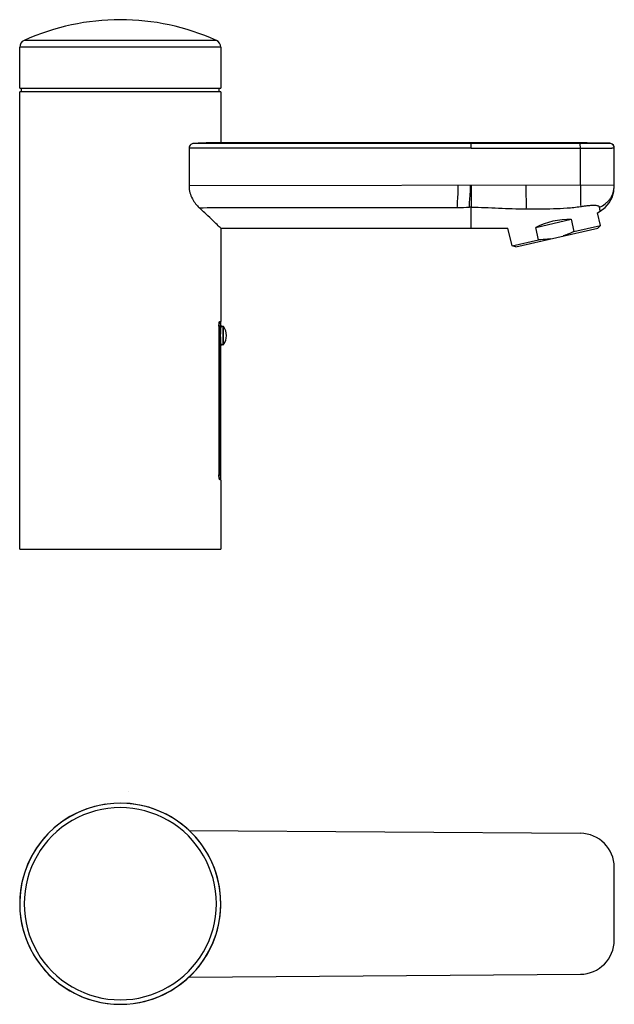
# Model space of a CAD drawing. Header units: millimetres. Extents: x 13 to 325, y -34 to 278.
# Tile 3 of 3: x 169 to 325, y 19 to 278. Entities that reach past the tile are written whole.
import ezdxf

# ---------------------------------------------------------------- set-up
doc = ezdxf.new("R2010")
doc.units = ezdxf.units.MM
doc.header["$LTSCALE"] = 32.67
doc.layers.get('0').update_dxf_attribs({"linetype": 'CONTINUOUS'})

msp = doc.modelspace()

# ---------------------------------------------------------------- linework, layer by layer
at = {"color": 7, "linetype": 'CONTINUOUS'}
for p, q in [((220.35, 272.63), (169.71, 272.63)), ((168.53, 260.08), (168.53, 270.81)), ((221.53, 270.81), (221.53, 260.08)), ((168.53, 260.08), (221.53, 260.08)), ((169.03, 259.08), (169.03, 260.08)), ((221.03, 260.08), (221.03, 259.08)), ((168.53, 138.58), (168.53, 259.08)), ((221.53, 259.08), (168.53, 259.08)), ((221.53, 259.08), (221.53, 245.68)), ((213.16, 244.27), (213.16, 234.27)), ((288.15, 245.68), (221.09, 245.68)), ((294.18, 245.68), (287.49, 245.68)), ((296.35, 245.68), (293.97, 245.68)), ((299.35, 245.68), (296.04, 245.68)), ((298.5, 245.68), (297.45, 245.68)), ((300.87, 245.67), (299.01, 245.68)), ((301.43, 245.67), (300.49, 245.67)), ((302.72, 245.67), (301.87, 245.67)), ((325.2, 244.29), (325.2, 244.38)), ((325.2, 234.44), (325.2, 244.31)), ((325.07, 232.77), (325.2, 234.44)), ((325.2, 234.22), (325.2, 234.44)), ((320.79, 227.23), (321.5, 227.62)), ((321.56, 223.87), (320.79, 227.23)), ((221.53, 223.13), (221.53, 198.58)), ((221.53, 223.13), (287.49, 223.11)), ((298.27, 218.5), (297.19, 223.18)), ((299.23, 218.21), (320.83, 223.19)), ((304.51, 223.33), (313.84, 225.48)), ((305.25, 220.11), (304.51, 223.33)), ((313.84, 225.48), (314.58, 222.26)), ((314.58, 222.26), (321.56, 223.87)), ((320.83, 223.19), (321.56, 223.87)), ((298.27, 218.5), (305.25, 220.11)), ((299.23, 218.21), (298.27, 218.5)), ((221.03, 197.33), (221.03, 158.13)), ((221.38, 198.48), (221.18, 198.48)), ((221.25, 198.58), (221.53, 198.58)), ((222.08, 197.28), (221.5, 197.28)), ((221.52, 197.47), (221.53, 197.53)), ((221.53, 197.55), (221.53, 198.33)), ((221.53, 197.53), (221.53, 197.55)), ((221.51, 192.34), (221.49, 192.56)), ((221.51, 192.36), (221.5, 192.38)), ((222.08, 192.38), (221.5, 192.38)), ((221.53, 192.13), (221.51, 192.34)), ((221.52, 192.2), (221.52, 192.23)), ((221.53, 192.12), (221.53, 192.13)), ((221.53, 157.13), (221.53, 192.12)), ((221.18, 156.98), (221.38, 156.98)), ((221.53, 156.88), (221.25, 156.88)), ((221.53, 156.88), (221.53, 138.58)), ((168.53, 138.58), (221.53, 138.58)), ((197.28, 74.64), (197.32, 74.65)), ((197.32, 74.64), (197.28, 74.64)), ((213.16, 64.47), (316.27, 63.71)), ((325.2, 35.57), (325.2, 54.71)), ((213.16, 25.81), (316.27, 26.57))]:
    msp.add_line(p, q, dxfattribs=at)
at = {"color": 9, "linetype": 'CONTINUOUS'}
for p, q in [((221.53, 270.81), (168.53, 270.81)), ((287.5, 244.27), (213.16, 244.27)), ((287.49, 245.47), (214.33, 245.47)), ((287.49, 245.47), (287.49, 245.68)), ((316.27, 234.43), (316.27, 244.26)), ((324.05, 245.51), (324.04, 245.49)), ((325.2, 234.44), (213.16, 234.27)), ((287.49, 228.66), (287.03, 228.66)), ((287.49, 223.11), (287.49, 228.66)), ((221.08, 197.23), (221.03, 197.23)), ((221.08, 197.23), (221.08, 158.23)), ((221.53, 198.33), (221.26, 198.33)), ((221.53, 197.55), (221.52, 197.49)), ((222.08, 197.28), (222.08, 192.38)), ((222.24, 192.47), (222.24, 197.2)), ((221.49, 192.54), (221.49, 192.56)), ((221.49, 192.55), (221.49, 192.54)), ((221.53, 192.17), (221.53, 192.12)), ((221.03, 158.23), (221.08, 158.23)), ((221.26, 157.13), (221.53, 157.13))]:
    msp.add_line(p, q, dxfattribs=at)
at = {"color": 7, "linetype": 'CONTINUOUS'}
for points in [[(324.05, 245.51), (322.05, 245.55), (319.98, 245.58), (318.01, 245.61), (316.12, 245.62), (314.31, 245.64), (312.56, 245.65), (310.86, 245.65), (309.22, 245.66), (307.65, 245.66), (306.18, 245.67), (304.81, 245.67), (300.87, 245.67)], [(325.2, 244.31), (325.14, 244.7), (324.95, 245.05), (324.66, 245.31), (324.3, 245.47), (324.05, 245.51)], [(321.5, 227.62), (322.81, 228.62), (323.89, 229.85), (324.63, 231.21), (325.07, 232.77)], [(287.49, 223.11), (292.18, 223.11), (296.62, 223.16), (297.19, 223.18)], [(221.48, 196.98), (221.5, 197.28), (221.52, 197.47)], [(221.49, 192.56), (221.46, 192.87), (221.43, 193.31), (221.41, 193.83), (221.39, 194.4), (221.39, 194.98), (221.4, 195.55), (221.42, 196.1), (221.45, 196.58), (221.48, 196.98)]]:
    msp.add_lwpolyline(points, dxfattribs=at)
at = {"color": 9, "linetype": 'CONTINUOUS'}
msp.add_lwpolyline([(324.05, 245.51), (324.05, 245.51), (324.05, 245.5), (324.04, 245.49)], dxfattribs=at)
at = {"color": 7, "linetype": 'CONTINUOUS'}
for centre, radius, start, end in [((195.03, 216.58), 61.5, 65.6841, 114.3159), ((170.53, 270.81), 2, 114.3593, 180.0051), ((219.53, 270.81), 2, 359.9949, 65.6407), ((221.38, 198.33), 0.15, 0, 90), ((222.08, 197.08), 0.2, 36.3065, 90), ((219.02, 194.83), 4, 323.6936, 36.3064), ((222.08, 192.58), 0.2, 270, 323.6935), ((221.38, 157.13), 0.15, 270, 360), ((198.71, 74.64), 1.39, 179.7448, 180.0034), ((195.03, 45.14), 26.5, 359.9967, 180.0033), ((195.03, 45.14), 26.5, 98.3511, 270), ((195.03, 45.14), 25.32, 0.0058, 180.008), ((195.03, 45.14), 26.5, 278.3511, 90), ((316.2, 54.71), 9, 0, 89.5775), ((195.03, 45.14), 26.5, 179.9966, 0.0033), ((195.03, 45.14), 25.32, 180.0013, 0.0125), ((316.2, 35.57), 9, 270.4225, 360)]:
    msp.add_arc(centre, radius, start, end, dxfattribs=at)
at = {"color": 9, "linetype": 'CONTINUOUS'}
for centre, radius, start, end in [((324, 244.29), 1.2, 4.4734, 88.2423), ((280.18, 943.87), 715.25, 270.29272, 270.54878), ((226.81, 197.24), 5.74, 177.1932, 179.0099), ((226.83, 197.23), 5.76, 179.0056, 179.9982), ((248.04, 194.81), 26.65, 174.2291, 175.0054), ((247.6, 194.83), 26.21, 174.9844, 184.9918), ((248.02, 194.86), 26.63, 184.995, 185.8067), ((226.84, 158.23), 5.76, 180.0014, 180.9929), ((226.75, 158.23), 5.67, 180.9803, 182.8072)]:
    msp.add_arc(centre, radius, start, end, dxfattribs=at)
at = {"color": 7, "linetype": 'CONTINUOUS'}
msp.add_ellipse((310.6, 218.24), major_axis=(11.64, 2.69), ratio=0.57735, start_param=1.158787, end_param=1.982806, dxfattribs=at)
for points, knots in [([(214.33, 245.47), (214.2, 245.47), (213.93, 245.4), (213.55, 245.18), (213.25, 244.79), (213.16, 244.45), (213.16, 244.27)], [0, 0, 0, 0, 0.213835, 0.44542, 0.706292, 1, 1, 1, 1]), ([(221.09, 245.68), (220.28, 245.68), (218.83, 245.64), (216.57, 245.56), (215.13, 245.5), (214.33, 245.47)], [0, 0, 0, 0, 0.35777, 0.646122, 1, 1, 1, 1]), ([(213.16, 234.27), (213.16, 233.67), (213.32, 232.49), (213.95, 230.91), (214.82, 229.6), (215.49, 228.87), (215.84, 228.55)], [0, 0, 0, 0, 0.277499, 0.540521, 0.782049, 1, 1, 1, 1]), ([(221.53, 223.13), (221.39, 223.26), (220.87, 223.77), (219.74, 224.86), (217.99, 226.54), (216.61, 227.83), (215.84, 228.55)], [0, 0, 0, 0, 0.072465, 0.279525, 0.597627, 1, 1, 1, 1]), ([(314.58, 222.26), (313.88, 221.92), (312.93, 221.51), (311.95, 221.17), (311.7, 221.09)], [0, 0, 0, 0, 0.749932, 1, 1, 1, 1]), ([(308.36, 220.31), (308.1, 220.28), (307.07, 220.15), (306.03, 220.11), (305.25, 220.11)], [0, 0, 0, 0, 0.250068, 1, 1, 1, 1]), ([(221.03, 197.33), (221.03, 197.46), (221.04, 197.71), (221.07, 198.05), (221.12, 198.32), (221.16, 198.47), (221.19, 198.52)], [0, 0, 0, 0, 0.322097, 0.61284, 0.845286, 1, 1, 1, 1]), ([(221.19, 198.52), (221.2, 198.54), (221.21, 198.56), (221.24, 198.58), (221.25, 198.58)], [0, 0, 0, 0, 0.623498, 1, 1, 1, 1]), ([(221.17, 156.99), (221.15, 157.05), (221.11, 157.21), (221.05, 157.59), (221.03, 157.91), (221.03, 158.13)], [0, 0, 0, 0, 0.170608, 0.406523, 1, 1, 1, 1]), ([(221.19, 156.95), (221.19, 156.95), (221.18, 156.96), (221.17, 156.98), (221.17, 156.99)], [0, 0, 0, 0, 0.229385, 1, 1, 1, 1]), ([(221.25, 156.88), (221.24, 156.88), (221.21, 156.9), (221.2, 156.93), (221.19, 156.95)], [0, 0, 0, 0, 0.376894, 1, 1, 1, 1])]:
    msp.add_open_spline(points, degree=3, knots=knots, dxfattribs=at)
at = {"color": 9, "linetype": 'CONTINUOUS'}
msp.add_open_spline([(316.21, 245.46), (306.64, 245.47), (297.06, 245.47), (287.49, 245.47)], degree=3, dxfattribs=at)
for points, knots in [([(287.5, 244.27), (287.5, 244.42), (287.5, 244.64), (287.5, 244.92), (287.5, 245.1), (287.5, 245.24), (287.5, 245.36), (287.49, 245.43), (287.5, 245.46), (287.49, 245.47)], [0, 0, 0, 0, 0.374581, 0.544541, 0.694547, 0.819151, 0.913686, 0.974696, 1, 1, 1, 1]), ([(287.5, 244.27), (292.3, 244.27), (299.49, 244.27), (309.08, 244.27), (313.87, 244.26), (316.27, 244.26)], [0, 0, 0, 0, 0.5, 0.75, 1, 1, 1, 1]), ([(324.04, 245.49), (324.04, 245.49), (324.03, 245.49), (324.03, 245.49), (324.01, 245.49), (323.99, 245.48), (323.94, 245.48), (323.88, 245.48), (323.79, 245.48), (323.69, 245.48), (323.57, 245.48), (323.37, 245.48), (323.08, 245.47), (322.68, 245.47), (322.23, 245.47), (321.72, 245.46), (321.15, 245.46), (320.3, 245.46), (319.16, 245.46), (317.71, 245.46), (316.71, 245.46), (316.21, 245.46)], [0, 0, 0, 0, 0.000364, 0.001334, 0.002915, 0.005105, 0.011295, 0.019875, 0.030812, 0.044075, 0.059631, 0.077448, 0.119669, 0.170245, 0.228659, 0.294396, 0.3669, 0.445471, 0.617892, 0.805401, 1, 1, 1, 1]), ([(316.27, 244.26), (316.27, 244.33), (316.26, 244.48), (316.25, 244.7), (316.25, 244.91), (316.24, 245.09), (316.23, 245.22), (316.23, 245.3), (316.22, 245.36), (316.22, 245.4), (316.22, 245.43), (316.21, 245.45), (316.21, 245.46), (316.21, 245.46)], [0, 0, 0, 0, 0.191495, 0.376249, 0.546795, 0.697053, 0.821565, 0.872627, 0.915588, 0.950014, 0.97557, 0.992166, 1, 1, 1, 1]), ([(316.27, 244.26), (316.85, 244.26), (317.99, 244.26), (319.4, 244.26), (320.47, 244.26), (321.22, 244.26), (321.92, 244.26), (322.57, 244.26), (323.15, 244.27), (323.67, 244.27), (324.12, 244.27), (324.45, 244.27), (324.67, 244.28), (324.81, 244.28), (324.93, 244.28), (325.02, 244.28), (325.09, 244.28), (325.13, 244.28), (325.16, 244.29), (325.18, 244.29), (325.19, 244.29), (325.2, 244.29), (325.2, 244.29), (325.2, 244.29)], [0, 0, 0, 0, 0.195474, 0.383224, 0.471943, 0.556101, 0.634875, 0.707524, 0.773348, 0.831729, 0.882098, 0.923988, 0.941619, 0.956985, 0.970054, 0.98079, 0.989165, 0.992461, 0.995162, 0.997267, 0.998773, 0.999682, 1, 1, 1, 1]), ([(283.84, 228.64), (283.84, 229.03), (283.88, 229.86), (283.98, 231.2), (284.08, 232.72), (284.1, 233.8), (284.1, 234.38)], [0, 0, 0, 0, 0.20449, 0.436214, 0.699785, 1, 1, 1, 1]), ([(287.03, 228.66), (287.03, 229.05), (287.06, 229.88), (287.18, 231.22), (287.29, 232.73), (287.32, 233.81), (287.32, 234.38)], [0, 0, 0, 0, 0.204771, 0.436197, 0.699489, 1, 1, 1, 1]), ([(287.49, 234.38), (287.5, 233.33), (287.48, 231.42), (287.48, 229.51), (287.49, 228.66)], [0, 0, 0, 0, 0.553413, 1, 1, 1, 1]), ([(301.88, 234.41), (301.88, 233.79), (301.9, 232.63), (301.94, 231), (301.97, 229.56), (301.95, 228.66), (301.93, 228.24)], [0, 0, 0, 0, 0.300352, 0.563502, 0.79486, 1, 1, 1, 1]), ([(316.27, 234.43), (316.27, 233.33), (316.29, 231.47), (316.33, 229.62), (316.34, 228.86)], [0, 0, 0, 0, 0.594576, 1, 1, 1, 1]), ([(321.32, 228.65), (321.85, 228.91), (322.62, 229.38), (323.52, 230.17), (324.1, 230.85), (324.58, 231.62), (325.04, 232.72), (325.18, 233.62), (325.2, 234.22)], [0, 0, 0, 0, 0.24919, 0.374595, 0.499963, 0.625004, 0.749945, 1, 1, 1, 1]), ([(215.84, 228.55), (221.51, 228.56), (232.84, 228.59), (247.01, 228.6), (258.34, 228.61), (265.42, 228.62), (271.08, 228.62), (275.33, 228.62), (279.58, 228.62), (282.42, 228.63), (283.84, 228.63)], [0, 0, 0, 0, 0.249999, 0.50003, 0.625014, 0.749967, 0.81245, 0.874958, 0.937432, 1, 1, 1, 1]), ([(287.49, 228.66), (288.7, 228.68), (291.11, 228.63), (294.71, 228.44), (298.32, 228.3), (300.73, 228.25), (301.93, 228.24)], [0, 0, 0, 0, 0.250016, 0.50005, 0.750041, 1, 1, 1, 1]), ([(301.93, 228.24), (303.13, 228.23), (305.54, 228.22), (309.15, 228.28), (312.75, 228.44), (315.15, 228.69), (316.34, 228.86)], [0, 0, 0, 0, 0.250174, 0.500253, 0.750246, 1, 1, 1, 1]), ([(316.34, 228.86), (316.67, 228.91), (317.33, 229), (318.29, 229.12), (319.18, 229.19), (319.94, 229.2), (320.47, 229.16), (320.81, 229.08), (321.03, 229.01), (321.2, 228.9), (321.29, 228.76), (321.31, 228.68), (321.32, 228.65)], [0, 0, 0, 0, 0.194495, 0.383097, 0.557969, 0.707531, 0.822281, 0.866798, 0.903458, 0.957587, 0.979332, 1, 1, 1, 1]), ([(321.5, 227.62), (321.5, 227.62), (321.5, 227.62), (321.5, 227.63), (321.49, 227.65), (321.49, 227.67), (321.48, 227.71), (321.47, 227.75), (321.46, 227.81), (321.45, 227.89), (321.43, 228.03), (321.4, 228.21), (321.36, 228.42), (321.33, 228.57), (321.32, 228.65)], [0, 0, 0, 0, 0.002364, 0.010453, 0.025765, 0.049813, 0.083758, 0.127346, 0.179961, 0.240987, 0.386479, 0.562233, 0.767239, 1, 1, 1, 1]), ([(221.08, 197.52), (221.09, 197.63), (221.1, 197.78), (221.13, 197.98), (221.15, 198.1), (221.18, 198.2), (221.2, 198.26), (221.22, 198.3), (221.23, 198.32), (221.25, 198.33), (221.26, 198.33)], [0, 0, 0, 0, 0.385784, 0.553043, 0.697467, 0.815118, 0.904215, 0.937892, 0.964493, 1, 1, 1, 1]), ([(221.17, 198.47), (221.2, 198.46), (221.24, 198.42), (221.26, 198.36), (221.26, 198.33)], [0, 0, 0, 0, 0.5142, 1, 1, 1, 1]), ([(221.26, 157.13), (221.25, 157.13), (221.23, 157.15), (221.22, 157.17), (221.2, 157.21), (221.18, 157.27), (221.15, 157.37), (221.13, 157.49), (221.1, 157.69), (221.09, 157.84), (221.08, 157.95)], [0, 0, 0, 0, 0.035722, 0.062436, 0.096094, 0.185191, 0.303053, 0.446861, 0.613726, 1, 1, 1, 1]), ([(221.26, 157.13), (221.26, 157.11), (221.24, 157.05), (221.2, 157.01), (221.17, 157)], [0, 0, 0, 0, 0.485801, 1, 1, 1, 1])]:
    msp.add_open_spline(points, degree=3, knots=knots, dxfattribs=at)

doc.saveas('drawing.dxf')
